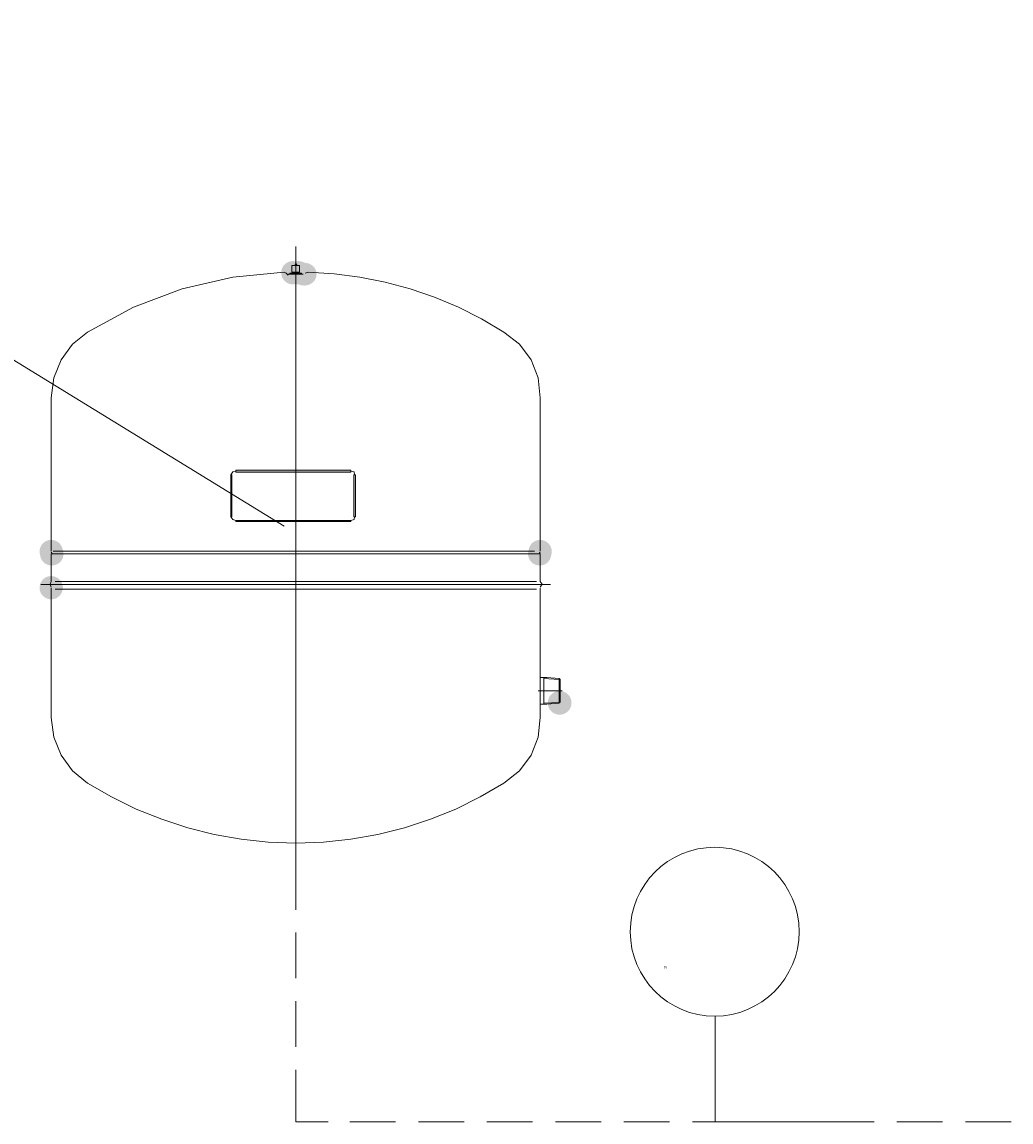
# Model space of a CAD drawing. Header units: millimetres. Extents: x -2626 to 2068, y -6169 to 7214.
# Tile 44 of 144: x -1797 to -1713, y -4838 to -4745. Entities that reach past the tile are written whole.
import ezdxf

# ---------------------------------------------------------------- set-up
doc = ezdxf.new("R2010")
doc.units = ezdxf.units.MM
doc.layers.get('0').update_dxf_attribs({"color": 252})

msp = doc.modelspace()

# ---------------------------------------------------------------- hatches: boundary and pattern name
h = msp.add_hatch(color=7)
edge = h.paths.add_edge_path()
edge.add_arc((-1774.154, -4766.42), 0.984, 0, 360)
h = msp.add_hatch(color=7)
edge = h.paths.add_edge_path()
edge.add_arc((-1773.672, -4766.42), 0.984, 0, 360)
h = msp.add_hatch(color=7)
edge = h.paths.add_edge_path()
edge.add_ellipse((-1773.19, -4766.541), major_axis=(1.045, 0), ratio=0.923077, start_angle=0, end_angle=360)
h = msp.add_hatch(color=7)
h.dxf.hatch_style = 2
h.paths.add_polyline_path([(-1779.297, -4787.031), (-1779.377, -4787.031), (-1779.377, -4783.495), (-1779.297, -4783.495)])
h = msp.add_hatch(color=7)
h.dxf.hatch_style = 2
h.paths.add_polyline_path([(-1778.975, -4783.254), (-1778.975, -4783.093), (-1769.252, -4783.093), (-1769.252, -4783.254)])
h = msp.add_hatch(color=7)
h.dxf.hatch_style = 2
h.paths.add_polyline_path([(-1769.011, -4783.495), (-1768.851, -4783.495), (-1768.851, -4787.031), (-1769.011, -4787.031)])
h = msp.add_hatch(color=7)
h.dxf.hatch_style = 2
h.paths.add_polyline_path([(-1769.252, -4787.352), (-1769.252, -4787.433), (-1778.975, -4787.433), (-1778.975, -4787.352)])
h = msp.add_hatch(color=7)
edge = h.paths.add_edge_path()
edge.add_arc((-1794.564, -4789.964), 0.984, 0, 360)
h = msp.add_hatch(color=7)
edge = h.paths.add_edge_path()
edge.add_arc((-1794.523, -4790.165), 0.984, 0, 360)
h = msp.add_hatch(color=7)
edge = h.paths.add_edge_path()
edge.add_arc((-1794.483, -4790.165), 0.964, 0, 360)
h = msp.add_hatch(color=7)
edge = h.paths.add_edge_path()
edge.add_arc((-1753.302, -4790.165), 0.984, 0, 360)
h = msp.add_hatch(color=7)
edge = h.paths.add_edge_path()
edge.add_arc((-1753.262, -4789.964), 0.984, 0, 360)
h = msp.add_hatch(color=7)
edge = h.paths.add_edge_path()
edge.add_arc((-1794.564, -4793.017), 0.984, 0, 360)
h = msp.add_hatch(color=7)
edge = h.paths.add_edge_path()
edge.add_arc((-1751.615, -4802.74), 1.003, 0, 360)

# ---------------------------------------------------------------- linework, layer by layer
at = {"color": 7, "lineweight": 0}
for points in [[(-1844.302, -4745.247), (-1774.877, -4787.834)], [(-1773.913, -4764.211), (-1773.913, -4815.797)], [(-1774.234, -4765.818), (-1773.591, -4765.818)], [(-1774.234, -4766.38), (-1774.234, -4765.818)], [(-1773.833, -4765.818), (-1773.812, -4765.692), (-1773.913, -4765.657), (-1773.993, -4765.818)], [(-1773.591, -4765.818), (-1773.591, -4766.38)], [(-1774.877, -4766.38), (-1779.233, -4766.781), (-1783.494, -4767.766), (-1787.604, -4769.324), (-1791.51, -4771.442)], [(-1774.716, -4766.46), (-1774.877, -4766.38)], [(-1774.716, -4766.46), (-1774.556, -4766.621)], [(-1774.556, -4766.541), (-1773.27, -4766.541)], [(-1774.395, -4766.46), (-1774.395, -4766.541), (-1774.074, -4766.541)], [(-1774.395, -4766.46), (-1773.431, -4766.46)], [(-1774.234, -4766.38), (-1773.591, -4766.38)], [(-1773.431, -4766.46), (-1773.431, -4766.541), (-1773.672, -4766.541)], [(-1772.868, -4766.38), (-1773.109, -4766.46)], [(-1756.316, -4771.442), (-1758.205, -4770.316), (-1760.16, -4769.327), (-1762.174, -4768.479), (-1764.24, -4767.771), (-1766.35, -4767.205), (-1768.496, -4766.784), (-1770.671, -4766.509), (-1772.868, -4766.38)], [(-1791.51, -4771.442), (-1792.766, -4772.459), (-1793.72, -4773.768), (-1794.333, -4775.301), (-1794.564, -4776.987)], [(-1753.262, -4776.987), (-1753.439, -4775.301), (-1754.033, -4773.768), (-1755.006, -4772.459), (-1756.316, -4771.442)], [(-1794.564, -4776.987), (-1794.564, -4789.923)], [(-1753.262, -4789.923), (-1753.262, -4776.987)], [(-1778.975, -4783.174), (-1779.212, -4783.22), (-1779.377, -4783.495)], [(-1768.931, -4783.495), (-1768.978, -4783.22), (-1769.252, -4783.174)], [(-1779.377, -4787.031), (-1779.212, -4787.253), (-1778.975, -4787.352)], [(-1769.252, -4787.352), (-1768.978, -4787.253), (-1768.931, -4787.031)], [(-1794.564, -4790.004), (-1794.483, -4790.165)], [(-1794.564, -4790.165), (-1794.564, -4792.495)], [(-1794.483, -4790.165), (-1753.262, -4790.165)], [(-1753.262, -4790.004), (-1753.343, -4790.165)], [(-1753.262, -4790.165), (-1753.262, -4792.495)], [(-1795.447, -4792.736), (-1752.378, -4792.736)], [(-1794.564, -4792.495), (-1794.649, -4792.727), (-1794.564, -4792.977)], [(-1753.262, -4792.977), (-1753.105, -4792.729), (-1753.262, -4792.495)], [(-1794.564, -4793.057), (-1794.564, -4803.985)], [(-1753.262, -4793.057), (-1753.262, -4803.985)], [(-1752.7, -4800.61), (-1753.262, -4800.61)], [(-1753.262, -4800.61), (-1753.262, -4802.86)], [(-1752.941, -4800.61), (-1752.941, -4802.86)], [(-1752.7, -4800.61), (-1751.655, -4800.691)], [(-1751.655, -4800.691), (-1751.575, -4800.771), (-1751.575, -4802.7)], [(-1751.655, -4800.691), (-1751.655, -4802.78)], [(-1751.414, -4801.735), (-1753.423, -4801.735)], [(-1752.7, -4802.86), (-1753.262, -4802.86)], [(-1752.7, -4802.86), (-1751.655, -4802.78)], [(-1794.564, -4803.985), (-1794.333, -4805.631), (-1793.72, -4807.15), (-1792.766, -4808.473), (-1791.51, -4809.53)], [(-1756.316, -4809.53), (-1755.006, -4808.473), (-1754.033, -4807.15), (-1753.439, -4805.631), (-1753.262, -4803.985)], [(-1791.51, -4809.53), (-1789.477, -4810.691), (-1787.381, -4811.705), (-1785.228, -4812.571), (-1783.028, -4813.285), (-1780.788, -4813.847), (-1778.517, -4814.253), (-1776.223, -4814.502), (-1773.913, -4814.592)], [(-1773.913, -4814.592), (-1771.572, -4814.502), (-1769.254, -4814.253), (-1766.97, -4813.847), (-1764.726, -4813.285), (-1762.53, -4812.571), (-1760.391, -4811.705), (-1758.317, -4810.691), (-1756.316, -4809.53)], [(-1773.913, -4820.217), (-1773.913, -4815.797)], [(-1773.913, -4826.002), (-1773.913, -4822.145)], [(-1773.913, -4831.787), (-1773.913, -4827.93)], [(-1738.477, -4838.135), (-1738.477, -4829.216)], [(-1771.181, -4838.135), (-1773.913, -4838.135), (-1773.913, -4833.716)], [(-1765.476, -4838.135), (-1769.333, -4838.135)], [(-1759.69, -4838.135), (-1763.547, -4838.135)], [(-1753.905, -4838.135), (-1757.762, -4838.135)], [(-1748.12, -4838.135), (-1751.977, -4838.135)], [(-1742.334, -4838.135), (-1746.191, -4838.135)], [(-1736.549, -4838.135), (-1740.406, -4838.135)], [(-1726.023, -4838.135), (-1738.477, -4838.135)], [(-1730.844, -4838.135), (-1734.701, -4838.135)], [(-1725.058, -4838.135), (-1728.915, -4838.135)], [(-1719.273, -4838.135), (-1723.13, -4838.135)], [(-1713.488, -4838.135), (-1717.344, -4838.135)]]:
    msp.add_lwpolyline(points, dxfattribs=at)
for points in [[(-1779.297, -4787.031), (-1779.377, -4787.031), (-1779.377, -4783.495), (-1779.297, -4783.495)], [(-1778.975, -4783.254), (-1778.975, -4783.093), (-1769.252, -4783.093), (-1769.252, -4783.254)], [(-1769.011, -4783.495), (-1768.851, -4783.495), (-1768.851, -4787.031), (-1769.011, -4787.031)], [(-1769.252, -4787.352), (-1769.252, -4787.433), (-1778.975, -4787.433), (-1778.975, -4787.352)]]:
    msp.add_lwpolyline(points, close=True, dxfattribs=at)
at = {"color": 2, "lineweight": 0, "true_color": 0xffff00}
for points in [[(-1794.403, -4789.923), (-1753.744, -4789.923)], [(-1794.242, -4792.495), (-1753.584, -4792.495)], [(-1794.242, -4793.138), (-1753.584, -4793.138)]]:
    msp.add_lwpolyline(points, dxfattribs=at)
at = {"color": 1, "lineweight": 0, "true_color": 0xff0000}
for points in [[(-1751.655, -4800.771), (-1752.941, -4800.691)], [(-1751.655, -4802.7), (-1752.941, -4802.78)]]:
    msp.add_lwpolyline(points, dxfattribs=at)
at = {"color": 7, "lineweight": 0}
msp.add_circle((-1738.517, -4822.065), 7.132, dxfattribs=at)

# ---------------------------------------------------------------- texts
at = {"color": 7, "insert": (-1742.816, -4824.985), "char_height": 0.21301, "attachment_point": 1}
msp.add_mtext('{\\fT3ROMANS.SHXHorz4_603363N0|b0|i0|c0;PI}', dxfattribs=at)

doc.saveas('drawing.dxf')
